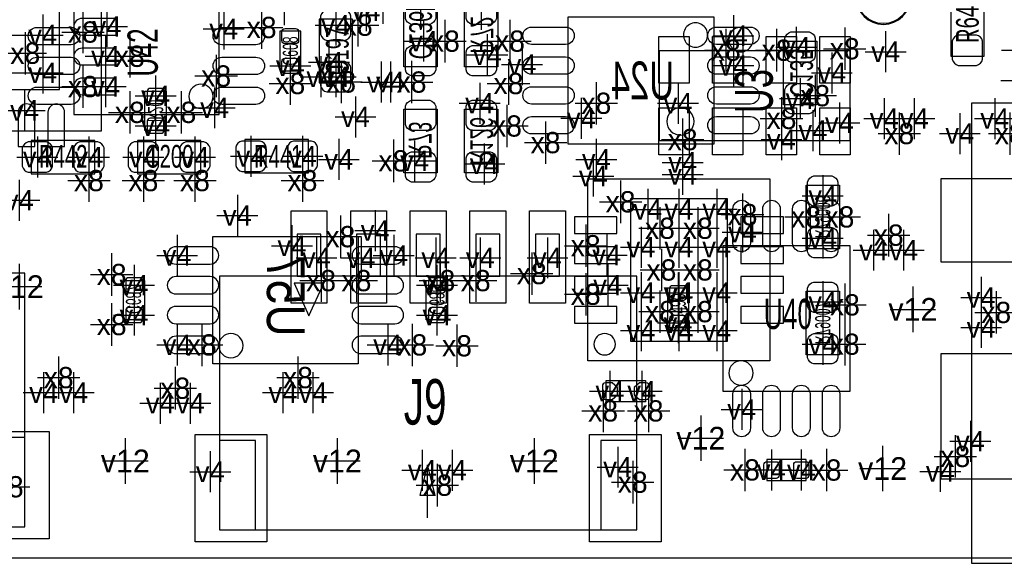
# Model space of a CAD drawing. Extents: x -36 to 384, y -28 to 269.
# Tile 6 of 52: x 11 to 28, y 0 to 9. Entities that reach past the tile are written whole.
import ezdxf
from ezdxf.enums import TextEntityAlignment as Align

# ---------------------------------------------------------------- set-up
doc = ezdxf.new("R2010")
doc.units = 0
for name, color, linetype in [('BG_OUTLINE', 7, 'CONTINUOUS'), ('MA_NCLEGEND-1-16', 7, 'CONTINUOUS'), ('MA_NCLEGEND-1-2', 7, 'CONTINUOUS'), ('MA_NCLEGEND-14-15', 7, 'CONTINUOUS'), ('MA_NCLEGEND-15-16', 7, 'CONTINUOUS'), ('MA_NCLEGEND-2-3', 7, 'CONTINUOUS'), ('MA_NCLEGEND-3-14', 7, 'CONTINUOUS'), ('PG_ASSEMBLY_BOTTOM', 7, 'CONTINUOUS'), ('PG_ASSEMBLY_TOP', 7, 'CONTINUOUS'), ('PIN_BOTTOM', 7, 'CONTINUOUS'), ('PIN_TOP', 7, 'CONTINUOUS'), ('RD_ASSEMBLY_BOTTOM', 7, 'CONTINUOUS'), ('RD_ASSEMBLY_TOP', 7, 'CONTINUOUS')]:
    doc.layers.add(name, color=color, linetype=linetype)

# ---------------------------------------------------------------- blocks, each defined once
blk = doc.blocks.new('FIGURE_CROSS')
for points in [[(0, 0.5), (0, -0.5)], [(-0.5, 0), (0.5, 0)]]:
    blk.add_lwpolyline(points)

msp = doc.modelspace()

# ---------------------------------------------------------------- linework, layer by layer
at = {"layer": 'BG_OUTLINE'}
msp.add_lwpolyline([(50.000002, 0), (50.000002, 79.999992), (0, 79.999992), (0, 0)], close=True, dxfattribs=at)
at = {"layer": 'PG_ASSEMBLY_BOTTOM'}
for points in [[(12.5476, 12.154687), (12.5476, 7.150887), (7.5438, 7.150887), (7.5438, 11.754612), (7.943799, 12.154687), (12.5476, 12.154687)], [(13.6398, 7.8232), (13.6398, 7.1628), (13.2842, 7.1628), (13.2842, 7.8232), (13.6398, 7.8232)], [(13.278104, 4.650486), (13.278104, 3.990086), (12.922504, 3.990086), (12.922504, 4.650486), (13.278104, 4.650486)], [(18.002504, 3.990086), (18.002504, 4.650486), (18.358104, 4.650486), (18.358104, 3.990086), (18.002504, 3.990086)], [(21.0185, 2.972587), (21.6789, 2.972587), (21.6789, 2.616987), (21.0185, 2.616987), (21.0185, 2.972587)]]:
    msp.add_lwpolyline(points, dxfattribs=at)
for points in [[(17.6276, 8.2296), (17.6276, 9.2964), (18.1864, 9.2964), (18.1864, 8.2296)], [(18.6436, 8.2296), (18.6436, 9.2964), (19.2024, 9.2964), (19.2024, 8.2296)], [(22.8219, 6.934987), (20.3835, 6.934987), (20.3835, 9.068587), (22.8219, 9.068587)], [(23.9903, 7.595387), (23.9903, 8.662187), (24.5491, 8.662187), (24.5491, 7.595387)], [(18.1864, 7.5184), (18.1864, 6.4516), (17.6276, 6.4516), (17.6276, 7.5184)], [(19.2024, 7.5184), (19.2024, 6.4516), (18.6436, 6.4516), (18.6436, 7.5184)], [(20.7137, 6.350787), (23.7617, 6.350787), (23.7617, 3.302787), (20.7137, 3.302787)], [(24.3713, 5.182387), (24.3713, 6.249187), (24.9301, 6.249187), (24.9301, 5.182387)], [(14.421104, 5.387086), (16.859504, 5.387086), (16.859504, 3.253486), (14.421104, 3.253486)], [(24.9301, 4.471187), (24.9301, 3.404387), (24.3713, 3.404387), (24.3713, 4.471187)]]:
    msp.add_lwpolyline(points, close=True, dxfattribs=at)
for points in [[(22.7203, 8.763787, 1), (22.3139, 8.763737, 1), (22.7203, 8.763787)], [(23.483799, 8.687587, 1), (23.074401, 8.687537, 1), (23.483799, 8.687587)], [(14.929104, 3.558286, 1), (14.522704, 3.558286, 1), (14.929104, 3.558286)]]:
    msp.add_lwpolyline(points, format="xyb", dxfattribs=at)
msp.add_lwpolyline([(21.172703, 3.582187, 1), (20.813497, 3.582137, 1)], format="xyb", close=True, dxfattribs=at)
at = {"layer": 'PG_ASSEMBLY_TOP'}
for points in [[(26.1239, 9.398762, 1), (25.2095, 9.398762, 1), (26.1239, 9.398762)], [(14.426438, 7.7343, 1), (14.020038, 7.7343, 1), (14.426438, 7.7343)], [(22.4917, 7.315962, 1), (22.0345, 7.315962, 1), (22.4917, 7.315962)], [(23.4823, 3.099562, 1), (23.0759, 3.099562, 1), (23.4823, 3.099562)]]:
    msp.add_lwpolyline(points, format="xyb", dxfattribs=at)
for points in [[(14.528013, 9.5631), (12.089613, 9.5631), (12.089613, 7.4295), (14.528013, 7.4295)], [(26.797, 9.4742), (26.797, 8.4074), (27.3558, 8.4074), (27.3558, 9.4742)], [(16.763213, 7.9629), (16.763213, 9.0297), (16.204413, 9.0297), (16.204413, 7.9629)], [(21.907805, 6.9977), (25.107595, 6.9977), (25.107595, 8.497799), (21.907805, 8.497799)], [(27.14752, -0.089179), (33.64992, -0.089179), (33.64992, 7.619517), (27.14752, 7.619517)], [(12.445213, 6.9977), (11.378413, 6.9977), (11.378413, 6.4389), (12.445213, 6.4389)], [(14.223213, 6.9977), (13.156413, 6.9977), (13.156413, 6.4389), (14.223213, 6.4389)], [(16.0274, 7.0104), (14.9606, 7.0104), (14.9606, 6.4516), (16.0274, 6.4516)], [(16.233902, 5.424399), (15.834106, 5.424399), (15.834106, 4.7244), (16.233902, 4.7244)], [(17.2339, 5.424399), (16.834104, 5.424399), (16.834104, 4.7244), (17.2339, 4.7244)], [(18.233898, 5.424399), (17.834102, 5.424399), (17.834102, 4.7244), (18.233898, 4.7244)], [(19.233896, 5.424399), (18.8341, 5.424399), (18.8341, 4.7244), (19.233896, 4.7244)], [(20.233894, 5.424399), (19.834098, 5.424399), (19.834098, 4.7244), (20.233894, 4.7244)], [(25.1079, 2.794787), (25.1079, 5.233187), (22.9743, 5.233187), (22.9743, 2.794787)], [(11.269777, 4.7752), (4.275099, 4.7752), (4.275099, 0.5207), (11.269777, 0.5207)], [(21.531301, 4.7244), (14.536699, 4.7244), (14.536699, 0.4699), (21.531301, 0.4699)], [(11.269777, 2.020799), (10.669575, 2.020799), (10.669575, 0.5207), (11.269777, 0.5207)], [(15.136901, 1.969999), (14.536699, 1.969999), (14.536699, 0.4699), (15.136901, 0.4699)], [(21.531301, 1.969999), (20.931099, 1.969999), (20.931099, 0.4699), (21.531301, 0.4699)]]:
    msp.add_lwpolyline(points, close=True, dxfattribs=at)
for points in [[(15.544013, 8.8265), (15.544013, 8.1661), (15.899613, 8.1661), (15.899613, 8.8265), (15.544013, 8.8265)], [(16.034512, 4.057904), (16.284397, 4.607789), (15.784601, 4.607789), (16.034512, 4.057904)], [(22.0472, 4.5212), (22.0472, 3.8608), (22.4028, 3.8608), (22.4028, 4.5212), (22.0472, 4.5212)], [(24.3713, 1.651787), (23.7109, 1.651787), (23.7109, 1.296187), (24.3713, 1.296187), (24.3713, 1.651787)], [(18.0213, 1.5621), (17.8943, 1.0541)], [(18.0213, 0.6731), (18.0213, 1.5621)], [(18.1483, 1.0541), (18.0213, 1.5621)], [(17.8943, 1.0541), (18.1483, 1.0541)]]:
    msp.add_lwpolyline(points, dxfattribs=at)
at = {"layer": 'PIN_BOTTOM'}
for points in [[(11.8491, 7.849387), (11.8491, 11.456187), (8.2423, 11.456187), (8.2423, 7.849387)], [(21.4249, 6.020587), (21.4249, 3.632987), (23.0505, 3.632987), (23.0505, 6.020587)], [(20.4851, 5.716575), (20.4851, 5.437175), (21.1963, 5.437175), (21.1963, 5.716575)], [(23.2791, 5.716575), (23.2791, 5.437175), (23.9903, 5.437175), (23.9903, 5.716575)], [(20.4851, 5.216398), (20.4851, 4.936998), (21.1963, 4.936998), (21.1963, 5.216398)], [(23.2791, 5.216398), (23.2791, 4.936998), (23.9903, 4.936998), (23.9903, 5.216398)], [(20.4851, 4.716577), (20.4851, 4.437177), (21.1963, 4.437177), (21.1963, 4.716577)], [(23.2791, 4.716577), (23.2791, 4.437177), (23.9903, 4.437177), (23.9903, 4.716577)], [(20.4851, 4.2164), (20.4851, 3.937), (21.1963, 3.937), (21.1963, 4.2164)], [(23.2791, 4.2164), (23.2791, 3.937), (23.9903, 3.937), (23.9903, 4.2164)]]:
    msp.add_lwpolyline(points, close=True, dxfattribs=at)
for points in [[(17.653, 9.0424), (17.653, 9.3472, -0.294587), (17.7546, 9.4488), (18.0594, 9.4488, -0.294587), (18.161, 9.3472), (18.161, 9.0424, -0.294587), (18.0594, 8.9408), (17.7546, 8.9408, -0.294587)], [(18.669, 9.0424), (18.669, 9.3472, -0.294587), (18.7706, 9.4488), (19.0754, 9.4488, -0.294587), (19.177, 9.3472), (19.177, 9.0424, -0.294587), (19.0754, 8.9408), (18.7706, 8.9408, -0.294587)], [(12.2428, 8.762492), (12.8016, 8.762492), (12.8016, 9.041892), (12.2428, 9.041892), (12.2301, 9.041892, 1), (12.2301, 8.762492)], [(20.338542, 8.605825), (19.767042, 8.605825, -1), (19.767042, 8.897925), (20.338542, 8.897925, -1)], [(23.438358, 8.605825), (22.866858, 8.605825, -1), (22.866858, 8.897925), (23.438358, 8.897925, -1)], [(24.0157, 8.408187), (24.0157, 8.712987, -0.294587), (24.1173, 8.814587), (24.4221, 8.814587, -0.294587), (24.5237, 8.712987), (24.5237, 8.408187, -0.294587), (24.4221, 8.306587), (24.1173, 8.306587, -0.294587)], [(12.2428, 8.262087), (12.8016, 8.262087), (12.8016, 8.541487), (12.2428, 8.541487), (12.2301, 8.541487, 1), (12.2301, 8.262087)], [(17.653, 8.1788), (17.653, 8.4836, -0.294587), (17.7546, 8.5852), (18.0594, 8.5852, -0.294587), (18.161, 8.4836), (18.161, 8.1788, -0.294587), (18.0594, 8.0772), (17.7546, 8.0772, -0.294587)], [(18.669, 8.1788), (18.669, 8.4836, -0.294587), (18.7706, 8.5852), (19.0754, 8.5852, -0.294587), (19.177, 8.4836), (19.177, 8.1788, -0.294587), (19.0754, 8.0772), (18.7706, 8.0772, -0.294587)], [(20.338542, 8.105648), (19.767042, 8.105648, -1), (19.767042, 8.397748), (20.338542, 8.397748, -1)], [(23.438358, 8.105648), (22.866858, 8.105648, -1), (22.866858, 8.397748), (23.438358, 8.397748, -1)], [(12.2428, 7.761783), (12.8016, 7.761783), (12.8016, 8.041183), (12.2428, 8.041183), (12.2301, 8.041183, 1), (12.2301, 7.761783)], [(24.0157, 7.544587), (24.0157, 7.849387, -0.294587), (24.1173, 7.950987), (24.4221, 7.950987, -0.294587), (24.5237, 7.849387), (24.5237, 7.544587, -0.294587), (24.4221, 7.442987), (24.1173, 7.442987, -0.294587)], [(13.3731, 7.869911, 0.414214), (13.3223, 7.819111), (13.3223, 7.666711, 0.414214), (13.3731, 7.615911), (13.5509, 7.615911, 0.414214), (13.6017, 7.666711), (13.6017, 7.819111, 0.414214), (13.5509, 7.869911)], [(20.338542, 7.605827), (19.767042, 7.605827, -1), (19.767042, 7.897927), (20.338542, 7.897927, -1)], [(23.438358, 7.605827), (22.866858, 7.605827, -1), (22.866858, 7.897927), (23.438358, 7.897927, -1)], [(11.157001, 7.455687), (11.157001, 6.896887), (11.436401, 6.896887), (11.436401, 7.455687), (11.436401, 7.468387, 1), (11.157001, 7.468387)], [(11.657305, 7.455687), (11.657305, 6.896887), (11.936705, 6.896887), (11.936705, 7.455687), (11.936705, 7.468387, 1), (11.657305, 7.468387)], [(18.161, 7.5692), (18.161, 7.2644, -0.294587), (18.0594, 7.1628), (17.7546, 7.1628, -0.294587), (17.653, 7.2644), (17.653, 7.5692, -0.294587), (17.7546, 7.6708), (18.0594, 7.6708, -0.294587)], [(19.177, 7.5692), (19.177, 7.2644, -0.294587), (19.0754, 7.1628), (18.7706, 7.1628, -0.294587), (18.669, 7.2644), (18.669, 7.5692, -0.294587), (18.7706, 7.6708), (19.0754, 7.6708, -0.294587)], [(13.3731, 7.370089, 0.414214), (13.3223, 7.319289), (13.3223, 7.166889, 0.414214), (13.3731, 7.116089), (13.5509, 7.116089, 0.414214), (13.6017, 7.166889), (13.6017, 7.319289, 0.414214), (13.5509, 7.370089)], [(20.338542, 7.10565), (19.767042, 7.10565, -1), (19.767042, 7.39775), (20.338542, 7.39775, -1)], [(23.438358, 7.10565), (22.866858, 7.10565, -1), (22.866858, 7.39775), (23.438358, 7.39775, -1)], [(18.161, 6.7056), (18.161, 6.4008, -0.294587), (18.0594, 6.2992), (17.7546, 6.2992, -0.294587), (17.653, 6.4008), (17.653, 6.7056, -0.294587), (17.7546, 6.8072), (18.0594, 6.8072, -0.294587)], [(19.177, 6.7056), (19.177, 6.4008, -0.294587), (19.0754, 6.2992), (18.7706, 6.2992, -0.294587), (18.669, 6.4008), (18.669, 6.7056, -0.294587), (18.7706, 6.8072), (19.0754, 6.8072, -0.294587)], [(24.3967, 5.995187), (24.3967, 6.299987, -0.294587), (24.4983, 6.401587), (24.8031, 6.401587, -0.294587), (24.9047, 6.299987), (24.9047, 5.995187, -0.294587), (24.8031, 5.893587), (24.4983, 5.893587, -0.294587)], [(24.3967, 5.131587), (24.3967, 5.436387, -0.294587), (24.4983, 5.537987), (24.8031, 5.537987, -0.294587), (24.9047, 5.436387), (24.9047, 5.131587, -0.294587), (24.8031, 5.029987), (24.4983, 5.029987, -0.294587)], [(14.376146, 5.216423), (13.804646, 5.216423, 1), (13.804646, 4.924323), (14.376146, 4.924323, 1)], [(17.475962, 5.216423), (16.904462, 5.216423, 1), (16.904462, 4.924323), (17.475962, 4.924323, 1)], [(13.011404, 4.697197, 0.414214), (12.960604, 4.646397), (12.960604, 4.493997, 0.414214), (13.011404, 4.443197), (13.189204, 4.443197, 0.414214), (13.240004, 4.493997), (13.240004, 4.646397, 0.414214), (13.189204, 4.697197)], [(14.376146, 4.716247), (13.804646, 4.716247, 1), (13.804646, 4.424147), (14.376146, 4.424147, 1)], [(17.475962, 4.716247), (16.904462, 4.716247, 1), (16.904462, 4.424147), (17.475962, 4.424147, 1)], [(18.269204, 4.443197, 0.414214), (18.320004, 4.493997), (18.320004, 4.646397, 0.414214), (18.269204, 4.697197), (18.091404, 4.697197, 0.414214), (18.040604, 4.646397), (18.040604, 4.493997, 0.414214), (18.091404, 4.443197)], [(24.9047, 4.521987), (24.9047, 4.217187, -0.294587), (24.8031, 4.115587), (24.4983, 4.115587, -0.294587), (24.3967, 4.217187), (24.3967, 4.521987, -0.294587), (24.4983, 4.623587), (24.8031, 4.623587, -0.294587)], [(13.011404, 4.197375, 0.414214), (12.960604, 4.146575), (12.960604, 3.994175, 0.414214), (13.011404, 3.943375), (13.189204, 3.943375, 0.414214), (13.240004, 3.994175), (13.240004, 4.146575, 0.414214), (13.189204, 4.197375)], [(14.376146, 4.216425), (13.804646, 4.216425, 1), (13.804646, 3.924325), (14.376146, 3.924325, 1)], [(17.475962, 4.216425), (16.904462, 4.216425, 1), (16.904462, 3.924325), (17.475962, 3.924325, 1)], [(18.269204, 3.943375, 0.414214), (18.320004, 3.994175), (18.320004, 4.146575, 0.414214), (18.269204, 4.197375), (18.091404, 4.197375, 0.414214), (18.040604, 4.146575), (18.040604, 3.994175, 0.414214), (18.091404, 3.943375)], [(14.376146, 3.716249), (13.804646, 3.716249, 1), (13.804646, 3.424149), (14.376146, 3.424149, 1)], [(17.475962, 3.716249), (16.904462, 3.716249, 1), (16.904462, 3.424149), (17.475962, 3.424149, 1)], [(24.9047, 3.658387), (24.9047, 3.353587, -0.294587), (24.8031, 3.251987), (24.4983, 3.251987, -0.294587), (24.3967, 3.353587), (24.3967, 3.658387, -0.294587), (24.4983, 3.759987), (24.8031, 3.759987, -0.294587)], [(21.118297, 2.934487), (21.0058, 2.934487, 0.414214), (20.955, 2.883687), (20.955, 2.705887, 0.414214), (21.0058, 2.655087), (21.118297, 2.655087), (21.209, 2.733091), (21.209, 2.856484)], [(21.579103, 2.655087), (21.6916, 2.655087, 0.414214), (21.7424, 2.705887), (21.7424, 2.883687, 0.414214), (21.6916, 2.934487), (21.579103, 2.934487), (21.4884, 2.856484), (21.4884, 2.733091)]]:
    msp.add_lwpolyline(points, format="xyb", close=True, dxfattribs=at)
at = {"layer": 'PIN_TOP'}
for points in [[(16.737813, 8.7757), (16.737813, 9.0805, 0.294587), (16.636213, 9.1821), (16.331413, 9.1821, 0.294587), (16.229813, 9.0805), (16.229813, 8.7757, 0.294587), (16.331413, 8.6741), (16.636213, 8.6741, 0.294587)], [(11.473155, 8.892261), (12.044655, 8.892261, -1), (12.044655, 8.600161), (11.473155, 8.600161, -1)], [(14.572971, 8.892261), (15.144471, 8.892261, -1), (15.144471, 8.600161), (14.572971, 8.600161, -1)], [(15.810713, 8.873211, -0.414214), (15.861513, 8.822411), (15.861513, 8.670011, -0.414214), (15.810713, 8.619211), (15.632913, 8.619211, -0.414214), (15.582113, 8.670011), (15.582113, 8.822411, -0.414214), (15.632913, 8.873211)], [(26.8224, 8.6614), (26.8224, 8.3566, 0.294587), (26.924, 8.255), (27.2288, 8.255, 0.294587), (27.3304, 8.3566), (27.3304, 8.6614, 0.294587), (27.2288, 8.763), (26.924, 8.763, 0.294587)], [(11.473155, 8.392439), (12.044655, 8.392439, -1), (12.044655, 8.100339), (11.473155, 8.100339, -1)], [(14.572971, 8.392439), (15.144471, 8.392439, -1), (15.144471, 8.100339), (14.572971, 8.100339, -1)], [(15.810713, 8.373389, -0.414214), (15.861513, 8.322589), (15.861513, 8.170189, -0.414214), (15.810713, 8.119389), (15.632913, 8.119389, -0.414214), (15.582113, 8.170189), (15.582113, 8.322589, -0.414214), (15.632913, 8.373389)], [(16.737813, 7.9121), (16.737813, 8.2169, 0.294587), (16.636213, 8.3185), (16.331413, 8.3185, 0.294587), (16.229813, 8.2169), (16.229813, 7.9121, 0.294587), (16.331413, 7.8105), (16.636213, 7.8105, 0.294587)], [(11.473155, 7.892263), (12.044655, 7.892263, -1), (12.044655, 7.600163), (11.473155, 7.600163, -1)], [(14.572971, 7.892263), (15.144471, 7.892263, -1), (15.144471, 7.600163), (14.572971, 7.600163, -1)], [(11.632413, 6.9723), (11.327613, 6.9723, 0.294587), (11.226013, 6.8707), (11.226013, 6.5659, 0.294587), (11.327613, 6.4643), (11.632413, 6.4643, 0.294587), (11.734013, 6.5659), (11.734013, 6.8707, 0.294587)], [(12.496013, 6.9723), (12.191213, 6.9723, 0.294587), (12.089613, 6.8707), (12.089613, 6.5659, 0.294587), (12.191213, 6.4643), (12.496013, 6.4643, 0.294587), (12.597613, 6.5659), (12.597613, 6.8707, 0.294587)], [(13.410413, 6.9723), (13.105613, 6.9723, 0.294587), (13.004013, 6.8707), (13.004013, 6.5659, 0.294587), (13.105613, 6.4643), (13.410413, 6.4643, 0.294587), (13.512013, 6.5659), (13.512013, 6.8707, 0.294587)], [(14.274013, 6.9723), (13.969213, 6.9723, 0.294587), (13.867613, 6.8707), (13.867613, 6.5659, 0.294587), (13.969213, 6.4643), (14.274013, 6.4643, 0.294587), (14.375613, 6.5659), (14.375613, 6.8707, 0.294587)], [(15.2146, 6.985), (14.9098, 6.985, 0.294587), (14.8082, 6.8834), (14.8082, 6.5786, 0.294587), (14.9098, 6.477), (15.2146, 6.477, 0.294587), (15.3162, 6.5786), (15.3162, 6.8834, 0.294587)], [(16.0782, 6.985), (15.7734, 6.985, 0.294587), (15.6718, 6.8834), (15.6718, 6.5786, 0.294587), (15.7734, 6.477), (16.0782, 6.477, 0.294587), (16.1798, 6.5786), (16.1798, 6.8834, 0.294587)], [(23.437063, 5.849645), (23.437063, 5.278145, -1), (23.144963, 5.278145), (23.144963, 5.849645, -1)], [(23.937239, 5.849645), (23.937239, 5.278145, -1), (23.645139, 5.278145), (23.645139, 5.849645, -1)], [(24.437061, 5.849645), (24.437061, 5.278145, -1), (24.144961, 5.278145), (24.144961, 5.849645, -1)], [(24.937237, 5.849645), (24.937237, 5.278145, -1), (24.645137, 5.278145), (24.645137, 5.849645, -1)], [(22.3139, 4.567911, -0.414214), (22.3647, 4.517111), (22.3647, 4.364711, -0.414214), (22.3139, 4.313911), (22.1361, 4.313911, -0.414214), (22.0853, 4.364711), (22.0853, 4.517111, -0.414214), (22.1361, 4.567911)], [(22.3139, 4.068089, -0.414214), (22.3647, 4.017289), (22.3647, 3.864889, -0.414214), (22.3139, 3.814089), (22.1361, 3.814089, -0.414214), (22.0853, 3.864889), (22.0853, 4.017289, -0.414214), (22.1361, 4.068089)], [(23.437063, 2.749829), (23.437063, 2.178329, -1), (23.144963, 2.178329), (23.144963, 2.749829, -1)], [(23.937239, 2.749829), (23.937239, 2.178329, -1), (23.645139, 2.178329), (23.645139, 2.749829, -1)], [(24.437061, 2.749829), (24.437061, 2.178329, -1), (24.144961, 2.178329), (24.144961, 2.749829, -1)], [(24.937237, 2.749829), (24.937237, 2.178329, -1), (24.645137, 2.178329), (24.645137, 2.749829, -1)], [(23.918189, 1.385087, -0.414214), (23.867389, 1.334287), (23.714989, 1.334287, -0.414214), (23.664189, 1.385087), (23.664189, 1.562887, -0.414214), (23.714989, 1.613687), (23.867389, 1.613687, -0.414214), (23.918189, 1.562887)], [(24.418011, 1.385087, -0.414214), (24.367211, 1.334287), (24.214811, 1.334287, -0.414214), (24.164011, 1.385087), (24.164011, 1.562887, -0.414214), (24.214811, 1.613687), (24.367211, 1.613687, -0.414214), (24.418011, 1.562887)]]:
    msp.add_lwpolyline(points, format="xyb", close=True, dxfattribs=at)
for points in [[(21.90369, 7.953985), (21.90369, 8.741385), (22.41169, 8.741385), (22.41169, 7.953985)], [(22.803612, 7.953985), (22.803612, 8.741385), (23.311612, 8.741385), (23.311612, 7.953985)], [(23.703788, 7.953985), (23.703788, 8.741385), (24.211788, 8.741385), (24.211788, 7.953985)], [(24.60371, 7.953985), (24.60371, 8.741385), (25.11171, 8.741385), (25.11171, 7.953985)], [(21.90369, 6.75419), (21.90369, 7.54159), (22.41169, 7.54159), (22.41169, 6.75419)], [(22.803612, 6.75419), (22.803612, 7.54159), (23.311612, 7.54159), (23.311612, 6.75419)], [(23.703788, 6.75419), (23.703788, 7.54159), (24.211788, 7.54159), (24.211788, 6.75419)], [(24.60371, 6.75419), (24.60371, 7.54159), (25.11171, 7.54159), (25.11171, 6.75419)], [(26.638225, 4.959629), (26.638225, 6.356629), (28.441625, 6.356629), (28.441625, 4.959629)], [(16.333953, 5.817845), (16.333953, 4.267937), (15.734055, 4.267937), (15.734055, 5.817845)], [(17.333951, 5.817845), (17.333951, 4.267937), (16.734053, 4.267937), (16.734053, 5.817845)], [(18.333949, 5.817845), (18.333949, 4.267937), (17.734051, 4.267937), (17.734051, 5.817845)], [(19.333947, 5.817845), (19.333947, 4.267937), (18.734049, 4.267937), (18.734049, 5.817845)], [(20.333945, 5.817845), (20.333945, 4.267937), (19.734047, 4.267937), (19.734047, 5.817845)], [(26.638225, 1.320317), (26.638225, 3.428517), (28.441625, 3.428517), (28.441625, 1.320317)], [(11.679149, 2.119249), (11.679149, 0.319151), (10.479253, 0.319151), (10.479253, 2.119249)], [(15.327147, 2.068449), (15.327147, 0.268351), (14.127251, 0.268351), (14.127251, 2.068449)], [(21.940749, 2.068449), (21.940749, 0.268351), (20.740853, 0.268351), (20.740853, 2.068449)]]:
    msp.add_lwpolyline(points, close=True, dxfattribs=at)
msp.add_circle((25.6667, 9.398787), 0.4445, dxfattribs=at)

# ---------------------------------------------------------------- block references
at = {"layer": 'MA_NCLEGEND-1-16', "xscale": 0.762, "yscale": 0.762}
for p in [(11.176, 4.5466), (26.162, 4.1656), (22.606, 2.0066), (12.954, 1.6256), (16.51, 1.6256), (19.812, 1.6256), (25.654, 1.4986)]:
    msp.add_blockref('FIGURE_CROSS', p, dxfattribs=at)
at = {"layer": 'MA_NCLEGEND-1-2', "xscale": 0.6858, "yscale": 0.6858}
for p in [(17.272, 9.2964), (16.483813, 8.9281), (17.9578, 8.6614), (27.9908, 8.509), (15.721813, 8.246389), (24.8031, 8.128787), (16.483813, 8.0645), (17.399, 7.9756), (16.8148, 7.3914), (20.601965, 7.368565), (24.9301, 7.290587), (26.184835, 7.363435), (23.958601, 7.011187), (11.480013, 6.7183), (12.343613, 6.7183), (13.258013, 6.7183), (14.121613, 6.7183), (15.0622, 6.731), (15.9258, 6.731), (22.3012, 6.4262), (11.176, 5.9944), (14.8336, 5.7404), (23.3045, 5.461787), (25.504165, 5.158765), (16.161004, 5.0292), (16.907002, 5.0292), (18.161, 5.0292), (18.906998, 5.0292), (20.033996, 5.0292), (22.225, 4.440911), (27.307565, 4.366235), (22.225, 3.941089), (11.584965, 2.771165), (15.598165, 2.771165), (13.540765, 2.593365), (23.291013, 2.4892), (27.1272, 1.9558), (23.789107, 1.475994), (24.291011, 1.473987), (18.437835, 1.470635)]:
    msp.add_blockref('FIGURE_CROSS', p, dxfattribs=at)
at = {"layer": 'MA_NCLEGEND-14-15', "xscale": 0.6858, "yscale": 0.6858}
for p in [(15.621, 9.271), (17.907, 9.1948), (12.64666, 8.90778), (10.9347, 8.763787), (11.5697, 8.763787), (23.152608, 8.751799), (19.0246, 8.4328), (24.2062, 8.5598), (12.6238, 8.4074), (16.3703, 8.306587), (19.6088, 8.268487), (10.9347, 8.128787), (11.5697, 8.128787), (17.2466, 7.9756), (12.6238, 7.8994), (13.462, 7.742911), (24.2697, 7.696987), (11.2649, 7.500595), (25.681965, 7.363435), (27.536165, 7.363435), (13.462, 7.243089), (17.8054, 6.6548), (18.9738, 6.604), (20.8534, 6.6802), (22.3012, 6.6294), (24.6507, 6.071387), (21.717, 5.842), (22.2377, 5.842787), (22.8727, 5.842787), (24.6507, 5.360187), (21.6027, 5.207787), (22.2377, 5.207787), (22.8727, 5.207787), (26.007035, 5.158765), (13.823975, 5.070373), (17.456633, 5.070373), (21.027111, 5.076698), (13.100304, 4.570197), (21.0439, 4.572787), (21.6027, 4.445787), (22.2377, 4.445787), (22.8727, 4.445787), (24.6507, 4.293387), (13.100304, 4.070375), (18.180304, 4.070375), (21.6027, 3.810787), (22.2377, 3.810787), (22.8727, 3.810787), (27.307565, 3.863365), (13.823975, 3.570199), (17.354626, 3.570199), (24.6507, 3.582187), (21.082, 2.794787), (21.6154, 2.794787), (12.087835, 2.771165), (16.101035, 2.771165), (14.043635, 2.593365), (21.211565, 1.521435), (14.378965, 1.445235), (17.934965, 1.470635), (26.621765, 1.450365)]:
    msp.add_blockref('FIGURE_CROSS', p, dxfattribs=at)
at = {"layer": 'MA_NCLEGEND-15-16', "xscale": 0.6858, "yscale": 0.6858}
for p in [(15.621, 9.271), (16.9926, 9.1694), (17.907, 9.1948), (18.923, 9.1948), (12.64666, 8.90778), (10.9347, 8.763787), (11.5697, 8.763787), (23.152608, 8.751799), (19.0246, 8.4328), (24.2062, 8.5598), (12.6238, 8.4074), (23.152608, 8.251698), (10.9347, 8.128787), (11.5697, 8.128787), (17.2466, 7.9756), (12.6238, 7.8994), (13.462, 7.742911), (24.2697, 7.696987), (25.681965, 7.363435), (27.536165, 7.363435), (13.462, 7.243089), (17.8054, 6.6548), (18.9738, 6.604), (20.8534, 6.6802), (22.3012, 6.6294), (24.6507, 6.071387), (21.717, 5.842), (22.2377, 5.842787), (22.8727, 5.842787), (24.6507, 5.360187), (21.6027, 5.207787), (22.2377, 5.207787), (22.8727, 5.207787), (26.007035, 5.158765), (13.823975, 5.070373), (17.456633, 5.070373), (21.027111, 5.076698), (13.100304, 4.570197), (18.180304, 4.570197), (21.0439, 4.572787), (21.6027, 4.445787), (22.2377, 4.445787), (22.8727, 4.445787), (24.6507, 4.293387), (13.100304, 4.070375), (18.180304, 4.070375), (21.6027, 3.810787), (22.2377, 3.810787), (22.8727, 3.810787), (27.307565, 3.863365), (13.823975, 3.570199), (17.354626, 3.570199), (24.6507, 3.582187), (21.082, 2.794787), (21.6154, 2.794787), (12.087835, 2.771165), (16.101035, 2.771165), (14.043635, 2.593365), (21.211565, 1.521435), (14.378965, 1.445235), (17.934965, 1.470635), (26.621765, 1.450365)]:
    msp.add_blockref('FIGURE_CROSS', p, dxfattribs=at)
at = {"layer": 'MA_NCLEGEND-2-3', "xscale": 0.6858, "yscale": 0.6858}
for p in [(16.483813, 8.9281), (14.605, 8.8646), (17.9578, 8.6614), (25.7048, 8.4836), (27.9908, 8.509), (15.721813, 8.246389), (24.8031, 8.128787), (16.232302, 8.0645), (17.399, 7.9756), (18.8976, 7.62), (22.225, 7.62), (14.4526, 7.5438), (20.601965, 7.368565), (24.9301, 7.290587), (26.184835, 7.363435), (24.4856, 7.1628), (26.9494, 7.112), (23.958601, 7.011187), (11.480013, 6.7183), (12.343613, 6.7183), (13.258013, 6.7183), (14.121613, 6.7183), (15.0622, 6.731), (15.9258, 6.731), (16.5354, 6.6802), (20.8026, 6.4008), (22.3012, 6.4262), (17.145, 5.4864), (23.3045, 5.461787), (15.748, 5.2324), (25.504165, 5.158765), (16.161004, 5.0292), (16.907002, 5.0292), (18.161, 5.0292), (18.906998, 5.0292), (20.033996, 5.0292), (22.225, 4.440911), (27.307565, 4.366235), (22.225, 3.941089), (11.584965, 2.771165), (15.598165, 2.771165), (13.540765, 2.593365), (23.291013, 2.4892), (27.1272, 1.9558), (23.789107, 1.475994), (24.291011, 1.473987), (18.437835, 1.470635)]:
    msp.add_blockref('FIGURE_CROSS', p, dxfattribs=at)
at = {"layer": 'MA_NCLEGEND-3-14', "xscale": 0.7112, "yscale": 0.7112}
for p in [(16.8529, 8.9281), (12.2428, 8.8138), (15.24, 8.89), (18.3134, 8.6614), (19.4056, 8.6614), (11.2776, 8.4582), (13.0302, 8.4074), (23.0251, 8.509787), (23.876, 8.509), (25.019, 8.5344), (14.478, 8.0772), (15.721813, 7.950987), (16.5735, 7.976387), (17.7546, 7.9756), (19.3802, 7.9502), (27.9908, 8.001), (12.2428, 7.8994), (24.5237, 7.747787), (20.8534, 7.62), (13.0302, 7.4676), (13.8938, 7.4676), (23.958601, 7.366787), (19.3548, 7.239), (25.9334, 7.112), (27.7876, 7.112), (20.0025, 6.960387), (22.3012, 7.0104), (17.4498, 6.6548), (12.343536, 6.3246), (13.257936, 6.3246), (14.121536, 6.3246), (15.9258, 6.3246), (21.2598, 5.969), (23.3045, 5.7531), (24.3713, 5.715787), (24.9301, 5.715787), (21.9202, 5.525287), (22.5552, 5.525287), (16.5608, 5.3848), (25.7556, 5.4102), (20.6756, 5.2324), (19.770598, 4.765802), (21.9456, 4.826), (22.5552, 4.826787), (12.7254, 4.7498), (16.237204, 4.6482), (16.830802, 4.6482), (18.2372, 4.6482), (18.830798, 4.6482), (20.6756, 4.4196), (21.9202, 4.128287), (22.5552, 4.128287), (25.021819, 4.2418), (27.559, 4.1148), (12.7254, 3.9116), (14.236979, 3.570199), (17.766614, 3.570199), (18.5166, 3.556), (25.019, 3.582187), (11.8364, 3.0226), (15.8496, 3.0226), (13.7922, 2.8448), (20.9677, 2.464587), (21.7297, 2.464587), (26.8732, 1.7018), (23.345394, 1.475994), (24.7142, 1.473987), (10.9982, 1.1938), (18.1864, 1.2192), (21.463, 1.27)]:
    msp.add_blockref('FIGURE_CROSS', p, dxfattribs=at)

# ---------------------------------------------------------------- texts
at = {"layer": 'MA_NCLEGEND-1-16'}
for p in [(11.176, 4.5466), (26.162, 4.1656), (22.606, 2.0066), (12.954, 1.6256), (16.51, 1.6256), (19.812, 1.6256), (25.654, 1.4986)]:
    msp.add_text('v12', height=0.381, dxfattribs=at).set_placement(p, align=Align.MIDDLE_CENTER)
at = {"layer": 'MA_NCLEGEND-1-2'}
for p in [(16.483813, 8.9281), (17.9578, 8.6614), (15.721813, 8.246389), (24.8031, 8.128787), (16.483813, 8.0645), (17.399, 7.9756), (16.8148, 7.3914), (20.601965, 7.368565), (24.9301, 7.290587), (26.184835, 7.363435), (23.958601, 7.011187), (11.480013, 6.7183), (12.343613, 6.7183), (13.258013, 6.7183), (14.121613, 6.7183), (15.0622, 6.731), (15.9258, 6.731), (22.3012, 6.4262), (11.176, 5.9944), (14.8336, 5.7404), (23.3045, 5.461787), (25.504165, 5.158765), (16.161004, 5.0292), (16.907002, 5.0292), (18.161, 5.0292), (18.906998, 5.0292), (20.033996, 5.0292), (22.225, 4.440911), (27.307565, 4.366235), (22.225, 3.941089), (11.584965, 2.771165), (15.598165, 2.771165), (13.540765, 2.593365), (23.291013, 2.4892), (27.1272, 1.9558), (18.437835, 1.470635), (23.789107, 1.475994), (24.291011, 1.473987)]:
    msp.add_text('v4', height=0.3429, dxfattribs=at).set_placement(p, align=Align.MIDDLE_CENTER)
at = {"layer": 'MA_NCLEGEND-14-15'}
for p in [(11.5697, 8.763787), (12.64666, 8.90778), (23.152608, 8.751799), (19.0246, 8.4328), (24.2062, 8.5598), (12.6238, 8.4074), (16.3703, 8.306587), (19.6088, 8.268487), (11.5697, 8.128787), (17.2466, 7.9756), (12.6238, 7.8994), (13.462, 7.742911), (24.2697, 7.696987), (11.2649, 7.500595), (25.681965, 7.363435), (27.536165, 7.363435), (13.462, 7.243089), (17.8054, 6.6548), (18.9738, 6.604), (20.8534, 6.6802), (22.3012, 6.6294), (24.6507, 6.071387), (21.717, 5.842), (22.2377, 5.842787), (22.8727, 5.842787), (24.6507, 5.360187), (21.6027, 5.207787), (22.2377, 5.207787), (22.8727, 5.207787), (26.007035, 5.158765), (13.823975, 5.070373), (17.456633, 5.070373), (21.027111, 5.076698), (13.100304, 4.570197), (21.0439, 4.572787), (21.6027, 4.445787), (22.2377, 4.445787), (22.8727, 4.445787), (24.6507, 4.293387), (13.100304, 4.070375), (18.180304, 4.070375), (21.6027, 3.810787), (22.2377, 3.810787), (22.8727, 3.810787), (27.307565, 3.863365), (13.823975, 3.570199), (17.354626, 3.570199), (24.6507, 3.582187), (12.087835, 2.771165), (16.101035, 2.771165), (21.082, 2.794787), (21.6154, 2.794787), (14.043635, 2.593365), (21.211565, 1.521435), (14.378965, 1.445235), (17.934965, 1.470635), (26.621765, 1.450365)]:
    msp.add_text('v4', height=0.3429, dxfattribs=at).set_placement(p, align=Align.MIDDLE_CENTER)
at = {"layer": 'MA_NCLEGEND-15-16'}
for p in [(16.9926, 9.1694), (11.5697, 8.763787), (12.64666, 8.90778), (23.152608, 8.751799), (19.0246, 8.4328), (24.2062, 8.5598), (12.6238, 8.4074), (23.152608, 8.251698), (11.5697, 8.128787), (17.2466, 7.9756), (12.6238, 7.8994), (13.462, 7.742911), (24.2697, 7.696987), (25.681965, 7.363435), (27.536165, 7.363435), (13.462, 7.243089), (17.8054, 6.6548), (18.9738, 6.604), (20.8534, 6.6802), (22.3012, 6.6294), (24.6507, 6.071387), (21.717, 5.842), (22.2377, 5.842787), (22.8727, 5.842787), (24.6507, 5.360187), (21.6027, 5.207787), (22.2377, 5.207787), (22.8727, 5.207787), (26.007035, 5.158765), (13.823975, 5.070373), (17.456633, 5.070373), (21.027111, 5.076698), (13.100304, 4.570197), (18.180304, 4.570197), (21.0439, 4.572787), (21.6027, 4.445787), (22.2377, 4.445787), (22.8727, 4.445787), (24.6507, 4.293387), (13.100304, 4.070375), (18.180304, 4.070375), (21.6027, 3.810787), (22.2377, 3.810787), (22.8727, 3.810787), (27.307565, 3.863365), (13.823975, 3.570199), (17.354626, 3.570199), (24.6507, 3.582187), (12.087835, 2.771165), (16.101035, 2.771165), (21.082, 2.794787), (21.6154, 2.794787), (14.043635, 2.593365), (21.211565, 1.521435), (14.378965, 1.445235), (17.934965, 1.470635), (26.621765, 1.450365)]:
    msp.add_text('v4', height=0.3429, dxfattribs=at).set_placement(p, align=Align.MIDDLE_CENTER)
at = {"layer": 'MA_NCLEGEND-2-3'}
for p in [(16.483813, 8.9281), (14.605, 8.8646), (17.9578, 8.6614), (25.7048, 8.4836), (15.721813, 8.246389), (24.8031, 8.128787), (16.232302, 8.0645), (17.399, 7.9756), (18.8976, 7.62), (22.225, 7.62), (14.4526, 7.5438), (20.601965, 7.368565), (24.9301, 7.290587), (26.184835, 7.363435), (24.4856, 7.1628), (26.9494, 7.112), (23.958601, 7.011187), (11.480013, 6.7183), (12.343613, 6.7183), (13.258013, 6.7183), (14.121613, 6.7183), (15.0622, 6.731), (15.9258, 6.731), (16.5354, 6.6802), (20.8026, 6.4008), (22.3012, 6.4262), (17.145, 5.4864), (23.3045, 5.461787), (15.748, 5.2324), (25.504165, 5.158765), (16.161004, 5.0292), (16.907002, 5.0292), (18.161, 5.0292), (18.906998, 5.0292), (20.033996, 5.0292), (22.225, 4.440911), (27.307565, 4.366235), (22.225, 3.941089), (11.584965, 2.771165), (15.598165, 2.771165), (13.540765, 2.593365), (23.291013, 2.4892), (27.1272, 1.9558), (18.437835, 1.470635), (23.789107, 1.475994), (24.291011, 1.473987)]:
    msp.add_text('v4', height=0.3429, dxfattribs=at).set_placement(p, align=Align.MIDDLE_CENTER)
at = {"layer": 'MA_NCLEGEND-3-14'}
for p in [(16.8529, 8.9281), (12.2428, 8.8138), (15.24, 8.89), (18.3134, 8.6614), (19.4056, 8.6614), (11.2776, 8.4582), (13.0302, 8.4074), (23.0251, 8.509787), (23.876, 8.509), (25.019, 8.5344), (14.478, 8.0772), (15.721813, 7.950987), (16.5735, 7.976387), (17.7546, 7.9756), (19.3802, 7.9502), (12.2428, 7.8994), (24.5237, 7.747787), (20.8534, 7.62), (13.0302, 7.4676), (13.8938, 7.4676), (23.958601, 7.366787), (19.3548, 7.239), (25.9334, 7.112), (27.7876, 7.112), (20.0025, 6.960387), (22.3012, 7.0104), (17.4498, 6.6548), (12.343536, 6.3246), (13.257936, 6.3246), (14.121536, 6.3246), (15.9258, 6.3246), (21.2598, 5.969), (23.3045, 5.7531), (24.3713, 5.715787), (24.9301, 5.715787), (21.9202, 5.525287), (22.5552, 5.525287), (16.5608, 5.3848), (25.7556, 5.4102), (20.6756, 5.2324), (21.9456, 4.826), (22.5552, 4.826787), (12.7254, 4.7498), (16.237204, 4.6482), (16.830802, 4.6482), (18.2372, 4.6482), (18.830798, 4.6482), (19.770598, 4.765802), (20.6756, 4.4196), (21.9202, 4.128287), (22.5552, 4.128287), (25.021819, 4.2418), (27.559, 4.1148), (12.7254, 3.9116), (14.236979, 3.570199), (17.766614, 3.570199), (18.5166, 3.556), (25.019, 3.582187), (11.8364, 3.0226), (15.8496, 3.0226), (13.7922, 2.8448), (20.9677, 2.464587), (21.7297, 2.464587), (26.8732, 1.7018), (23.345394, 1.475994), (24.7142, 1.473987), (10.9982, 1.1938), (18.1864, 1.2192), (21.463, 1.27)]:
    msp.add_text('x8', height=0.3556, dxfattribs=at).set_placement(p, align=Align.MIDDLE_CENTER)
at = {"layer": 'RD_ASSEMBLY_BOTTOM', "text_generation_flag": 2}
for s, height, width, p in [('C136', 0.381, 0.666667, (17.7165, 8.763)), ('R72', 0.381, 0.666667, (18.7452, 8.763)), ('C135', 0.381, 0.666667, (24.1046, 8.128787)), ('R20', 0.254, 0.6, (13.335, 7.493)), ('R73', 0.381, 0.666667, (17.70888, 7.00024)), ('R126', 0.381, 0.666667, (18.74012, 6.985)), ('R79006', 0.254, 0.6, (24.5237, 5.715787)), ('U57', 0.635, 0.8784, (15.3289, 4.3942)), ('C687', 0.254, 0.6, (12.96416, 4.33324)), ('C686', 0.254, 0.6, (18.053304, 4.320286)), ('R79007', 0.254, 0.6, (24.5237, 3.937787))]:
    msp.add_text(s, height=height, rotation=270, dxfattribs=dict(at, width=width)).set_placement(p, align=Align.CENTER)
at = {"layer": 'RD_ASSEMBLY_BOTTOM', "text_generation_flag": 2, "width": 0.68}
msp.add_text('U24', height=0.635, dxfattribs=at).set_placement((21.6281, 7.684287), align=Align.CENTER)
at = {"layer": 'RD_ASSEMBLY_TOP'}
for s, height, width, p in [('R64', 0.381, 0.666667, (27.2669, 8.9408)), ('U42', 0.508, 0.65, (13.499313, 8.4709)), ('C197', 0.381, 0.666667, (16.699713, 8.4963)), ('C608', 0.254, 0.6, (15.848813, 8.4963)), ('U3', 0.635, 0.68, (23.8125, 7.823987)), ('C490', 0.254, 0.6, (22.352, 4.191))]:
    msp.add_text(s, height=height, rotation=90, dxfattribs=dict(at, width=width)).set_placement(p, align=Align.CENTER)
for s, height, width, p in [('R442', 0.381, 0.666667, (11.9126, 6.5405)), ('C200', 0.381, 0.666667, (13.6906, 6.5405)), ('R441', 0.381, 0.666667, (15.5194, 6.5405)), ('U40', 0.508, 0.65, (24.0665, 3.836187)), ('J9', 0.762, 0.666667, (17.9832, 2.2352))]:
    msp.add_text(s, height=height, dxfattribs=dict(at, width=width)).set_placement(p, align=Align.CENTER)

doc.saveas('drawing.dxf')
